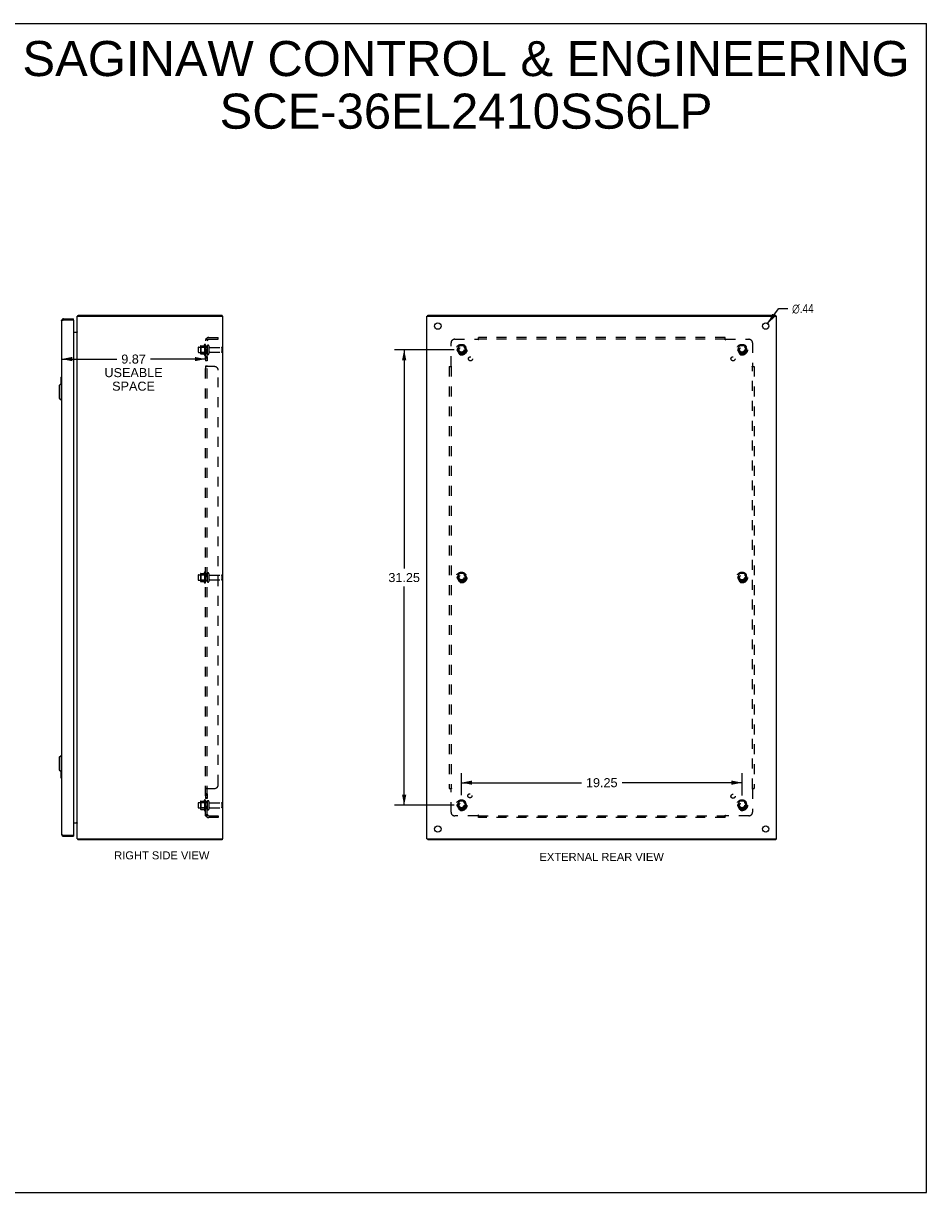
# Model space of a CAD drawing. Header units: inches. Extents: x 0 to 124, y 0 to 80.
# Tile 4 of 4: x 62 to 124, y 0 to 80. Entities that reach past the tile are written whole.
import ezdxf

# ---------------------------------------------------------------- set-up
doc = ezdxf.new("R2010")
doc.units = ezdxf.units.IN
doc.header["$LTSCALE"] = 6.817708
doc.header["$MEASUREMENT"] = 0
doc.linetypes.add('HIDDEN', pattern=[0.2, 0.1, -0.1])
doc.layers.get('0').update_dxf_attribs({"linetype": 'CONTINUOUS'})
for name, color, linetype in [('02___PRT_ALL_AXES', 7, 'CONTINUOUS'), ('DEFAULT_2', 8, 'HIDDEN'), ('DIMENSIONS', 7, 'CONTINUOUS')]:
    doc.layers.add(name, color=color, linetype=linetype)
doc.styles.get("Standard").update_dxf_attribs({"font": 'arial.ttf'})
doc.styles.add('TEXTSTYLE_1', font='gdt', dxfattribs={"width": 0.8})
doc.dimstyles.new('DIMSTYLE_2', dxfattribs={"dimtxt": 0.619792, "dimasz": 0.729167, "dimexe": 0.09, "dimexo": 0.07, "dimgap": 0.0425, "dimtad": 0, "dimtih": 1, "dimtoh": 1, "dimzin": 4, "dimdsep": 46, "dimtxsty": 'Standard', "dimblk": '_FILLED', "dimblk1": '_FILLED', "dimblk2": '_FILLED', "dimcen": 0.09, "dimazin": 1, "dimtfac": 1, "dimtofl": 0, "dimtmove": 0, "dimatfit": 3, "dimldrblk": '_FILLED', "dimfxl": 1, "dimtolj": 1, "dimtzin": 4, "dimarcsym": 0})
doc.dimstyles.new('DIMSTYLE_3', dxfattribs={"dimtxt": 0.619792, "dimasz": 0.729167, "dimexe": 0.09, "dimexo": 0.07, "dimgap": 0.09, "dimtad": 0, "dimtih": 1, "dimtoh": 1, "dimzin": 4, "dimdsep": 46, "dimtxsty": 'Standard', "dimblk": '_FILLED', "dimblk1": '_FILLED', "dimblk2": '_FILLED', "dimcen": 0.09, "dimazin": 1, "dimtfac": 1, "dimtofl": 0, "dimtmove": 0, "dimatfit": 1, "dimldrblk": '_FILLED', "dimfxl": 1, "dimtolj": 1, "dimtzin": 4, "dimarcsym": 0})

# ---------------------------------------------------------------- blocks, each defined once
blk = doc.blocks.new('_FILLED')
at = {"color": 0, "linetype": 'ByBlock'}
blk.add_solid([(0, 0), (-1, 0.2), (-1, -0.2)], dxfattribs=at)
blk = doc.blocks.new('*D9')
at = {"color": 2, "linetype": 'Continuous'}
for p, q in [((64.602, 57.181), (68.387, 57.181)), ((74.475, 57.181), (70.691, 57.181)), ((74.475, 56.69), (74.475, 56.525))]:
    blk.add_line(p, q, dxfattribs=at)
at = {"color": 2, "linetype": 'Continuous', "xscale": 0.7291666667, "yscale": 0.7291666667, "zscale": 0.7291666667, "rotation": 180}
blk.add_blockref('_FILLED', (64.602, 57.181), dxfattribs=at)
at = {"color": 2, "linetype": 'Continuous', "xscale": 0.7291666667, "yscale": 0.7291666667, "zscale": 0.7291666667}
blk.add_blockref('_FILLED', (74.475, 57.181), dxfattribs=at)
at = {"color": 2, "linetype": 'Continuous', "insert": (69.539, 57.491), "char_height": 0.6198, "width": 3.98602, "attachment_point": 2, "line_spacing_factor": 0.9}
blk.add_mtext('9.87\\PUSEABLE\\PSPACE', dxfattribs=at)
blk = doc.blocks.new('*D10')
at = {"color": 2, "linetype": 'Continuous'}
for p, q in [((113.049, 59.618), (113.822, 60.643)), ((113.822, 60.643), (114.424, 60.643))]:
    blk.add_line(p, q, dxfattribs=at)
at = {"color": 2, "linetype": 'Continuous', "xscale": 0.7291666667, "yscale": 0.7291666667, "zscale": 0.7291666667, "rotation": 232.9586944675}
blk.add_blockref('_FILLED', (113.049, 59.618), dxfattribs=at)
at = {"color": 2, "linetype": 'Continuous', "insert": (114.734, 60.953), "char_height": 0.61979, "width": 2.02911, "attachment_point": 1, "line_spacing_factor": 0.9, "style": 'TEXTSTYLE_1'}
blk.add_mtext('{\\fgdt;n}\\fArial;.44', dxfattribs=at)
blk = doc.blocks.new('*D11')
at = {"color": 2, "linetype": 'Continuous'}
for p, q in [((91.532, 57.819), (87.452, 57.819)), ((88.108, 57.819), (88.108, 42.814)), ((88.108, 26.569), (88.108, 41.574)), ((91.532, 26.569), (87.452, 26.569))]:
    blk.add_line(p, q, dxfattribs=at)
at = {"color": 2, "linetype": 'Continuous', "xscale": 0.7291666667, "yscale": 0.7291666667, "zscale": 0.7291666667}
for p, rotation in [((88.108, 57.819), 90), ((88.108, 26.569), 270)]:
    blk.add_blockref('_FILLED', p, dxfattribs=dict(at, rotation=rotation))
at = {"color": 2, "linetype": 'Continuous', "insert": (88.108, 42.504), "char_height": 0.6198, "width": 2.16581, "attachment_point": 2, "line_spacing_factor": 0.9}
blk.add_mtext('31.25', dxfattribs=at)
blk = doc.blocks.new('*D12')
at = {"color": 2, "linetype": 'Continuous'}
for p, q in [((92.042, 27.262), (92.042, 28.778)), ((92.042, 28.122), (100.275, 28.122)), ((111.292, 28.122), (103.06, 28.122)), ((111.292, 27.245), (111.292, 28.778))]:
    blk.add_line(p, q, dxfattribs=at)
at = {"color": 2, "linetype": 'Continuous', "xscale": 0.7291666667, "yscale": 0.7291666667, "zscale": 0.7291666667, "rotation": 180}
blk.add_blockref('_FILLED', (92.042, 28.122), dxfattribs=at)
at = {"color": 2, "linetype": 'Continuous', "xscale": 0.7291666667, "yscale": 0.7291666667, "zscale": 0.7291666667}
blk.add_blockref('_FILLED', (111.292, 28.122), dxfattribs=at)
at = {"color": 2, "linetype": 'Continuous', "insert": (101.667, 28.432), "char_height": 0.6198, "width": 2.16581, "attachment_point": 2, "line_spacing_factor": 0.9}
blk.add_mtext('19.25', dxfattribs=at)

msp = doc.modelspace()

# ---------------------------------------------------------------- linework, layer by layer
at = {"color": 7, "linetype": 'Continuous'}
for p, q in [((0, 80.208), (123.958, 80.208)), ((123.958, 0), (123.958, 80.208)), ((65.738, 60.119), (65.738, 60.194)), ((75.612, 60.119), (75.612, 60.194)), ((89.73, 60.119), (89.73, 60.194)), ((113.604, 60.119), (113.604, 60.194)), ((64.737, 59.944), (64.737, 59.869)), ((65.427, 59.869), (65.412, 59.869)), ((65.427, 59.869), (65.427, 59.944)), ((65.717, 60.151), (65.738, 60.13)), ((64.445, 55.376), (64.563, 55.495)), ((64.445, 55.376), (64.445, 54.51)), ((64.542, 55.929), (64.542, 55.474)), ((64.557, 55.944), (64.602, 55.944)), ((64.563, 55.495), (64.563, 54.392)), ((64.563, 55.495), (64.602, 55.495)), ((64.589, 55.844), (64.589, 55.495)), ((64.445, 54.51), (64.563, 54.392)), ((64.563, 54.392), (64.602, 54.392)), ((64.445, 29.876), (64.563, 29.995)), ((64.445, 29.876), (64.445, 29.01)), ((64.563, 29.995), (64.602, 29.995)), ((64.563, 29.995), (64.563, 28.892)), ((64.445, 29.01), (64.563, 28.892)), ((64.542, 28.913), (64.542, 28.459)), ((64.563, 28.892), (64.602, 28.892)), ((64.589, 28.892), (64.589, 28.544)), ((64.557, 28.444), (64.602, 28.444)), ((64.737, 24.444), (64.737, 24.519)), ((65.412, 24.519), (65.427, 24.519)), ((65.427, 24.519), (65.427, 24.444)), ((65.717, 24.237), (65.738, 24.258)), ((65.738, 24.269), (65.738, 24.194)), ((75.612, 24.269), (75.612, 24.194)), ((89.73, 24.269), (89.73, 24.194)), ((113.604, 24.269), (113.604, 24.194)), ((0, 0), (123.958, 0))]:
    msp.add_line(p, q, dxfattribs=at)
at = {"color": 3, "linetype": 'Continuous'}
for p, q in [((65.738, 60.194), (75.612, 60.194)), ((89.73, 60.194), (113.604, 60.194)), ((64.602, 59.809), (64.602, 24.579)), ((64.72, 59.864), (64.737, 59.869)), ((64.737, 59.944), (65.427, 59.944)), ((64.737, 59.869), (65.412, 59.869)), ((65.427, 59.854), (65.427, 24.534)), ((65.675, 24.269), (65.675, 60.119)), ((65.675, 60.119), (75.675, 60.119)), ((75.675, 24.269), (75.675, 60.119)), ((89.667, 24.269), (89.667, 60.119)), ((89.667, 60.119), (113.667, 60.119)), ((113.667, 24.269), (113.667, 60.119)), ((65.427, 59.019), (65.66, 59.019)), ((65.665, 59.036), (65.666, 59.034)), ((65.427, 25.369), (65.66, 25.369)), ((64.737, 24.519), (65.412, 24.519)), ((64.737, 24.444), (65.427, 24.444)), ((65.675, 24.269), (75.675, 24.269)), ((65.726, 24.217), (65.728, 24.21)), ((75.612, 24.194), (65.738, 24.194)), ((89.667, 24.269), (113.667, 24.269)), ((113.604, 24.194), (89.73, 24.194))]:
    msp.add_line(p, q, dxfattribs=at)
for points in [[(65.717, 60.151), (65.718, 60.152), (65.719, 60.153), (65.72, 60.155), (65.721, 60.157), (65.722, 60.159), (65.723, 60.161), (65.724, 60.163), (65.725, 60.166), (65.725, 60.168), (65.726, 60.171), (65.728, 60.178)], [(65.728, 60.178), (65.728, 60.18), (65.729, 60.182), (65.73, 60.183), (65.73, 60.185), (65.731, 60.187), (65.731, 60.188), (65.732, 60.189), (65.733, 60.191), (65.734, 60.191), (65.734, 60.192), (65.735, 60.193), (65.736, 60.193), (65.736, 60.194), (65.737, 60.194), (65.738, 60.194)], [(64.602, 59.809), (64.602, 59.811), (64.603, 59.814), (64.605, 59.816), (64.607, 59.819), (64.609, 59.821), (64.612, 59.824), (64.616, 59.826), (64.62, 59.829), (64.625, 59.831), (64.63, 59.834), (64.636, 59.836), (64.642, 59.839), (64.648, 59.841), (64.655, 59.844), (64.662, 59.846), (64.67, 59.849), (64.677, 59.851), (64.685, 59.854), (64.694, 59.856), (64.702, 59.859)], [(64.702, 59.859), (64.711, 59.861), (64.72, 59.864)], [(65.66, 59.019), (65.66, 59.02), (65.659, 59.021), (65.659, 59.022), (65.66, 59.024), (65.66, 59.025), (65.661, 59.027), (65.661, 59.028), (65.662, 59.03), (65.663, 59.031), (65.664, 59.032), (65.666, 59.033), (65.667, 59.035), (65.668, 59.036), (65.669, 59.037), (65.671, 59.038), (65.672, 59.039), (65.673, 59.041), (65.674, 59.042), (65.674, 59.043), (65.675, 59.044), (65.675, 59.046), (65.675, 59.047)], [(65.66, 59.045), (65.66, 59.045), (65.659, 59.044), (65.659, 59.044), (65.659, 59.043), (65.66, 59.043), (65.66, 59.042), (65.661, 59.041), (65.662, 59.04), (65.662, 59.038), (65.663, 59.037), (65.665, 59.036)], [(65.66, 25.369), (65.66, 25.368), (65.659, 25.367), (65.659, 25.365), (65.66, 25.364), (65.66, 25.363), (65.661, 25.361), (65.661, 25.36), (65.662, 25.358), (65.663, 25.357), (65.664, 25.356), (65.666, 25.354), (65.667, 25.353), (65.668, 25.352), (65.669, 25.351), (65.671, 25.35), (65.672, 25.348), (65.673, 25.347), (65.674, 25.346), (65.674, 25.345), (65.675, 25.343), (65.675, 25.342), (65.675, 25.341)], [(65.66, 25.343), (65.66, 25.343), (65.659, 25.343), (65.659, 25.344), (65.659, 25.344), (65.66, 25.345), (65.66, 25.346), (65.661, 25.347), (65.662, 25.348), (65.662, 25.349), (65.663, 25.35), (65.665, 25.352), (65.666, 25.354)], [(64.602, 24.579), (64.602, 24.576), (64.603, 24.574), (64.605, 24.571), (64.607, 24.569), (64.609, 24.566), (64.612, 24.564), (64.616, 24.561), (64.62, 24.559), (64.625, 24.556), (64.63, 24.554), (64.636, 24.551), (64.642, 24.549), (64.648, 24.546), (64.655, 24.544), (64.662, 24.541), (64.67, 24.539), (64.677, 24.536), (64.685, 24.534), (64.694, 24.531), (64.702, 24.529)], [(64.702, 24.529), (64.711, 24.526), (64.72, 24.524), (64.737, 24.519)], [(65.717, 24.237), (65.718, 24.236), (65.719, 24.234), (65.72, 24.233), (65.721, 24.231), (65.722, 24.229), (65.723, 24.227), (65.724, 24.224), (65.725, 24.222), (65.725, 24.22), (65.726, 24.217)], [(65.728, 24.21), (65.728, 24.208), (65.729, 24.206), (65.73, 24.204), (65.73, 24.203), (65.731, 24.201), (65.731, 24.2), (65.732, 24.198), (65.733, 24.197), (65.734, 24.196), (65.734, 24.196), (65.735, 24.195), (65.736, 24.194), (65.736, 24.194), (65.737, 24.194), (65.738, 24.194)]]:
    msp.add_lwpolyline(points, dxfattribs=at)
at = {"color": 7, "linetype": 'Continuous'}
for points in [[(64.587, 55.88), (64.588, 55.874), (64.588, 55.869), (64.588, 55.863), (64.589, 55.856), (64.589, 55.85), (64.589, 55.844)], [(64.589, 28.544), (64.589, 28.538), (64.589, 28.531), (64.588, 28.525), (64.588, 28.519), (64.588, 28.513), (64.587, 28.508)]]:
    msp.add_lwpolyline(points, dxfattribs=at)
at = {"color": 3, "linetype": 'Continuous'}
for centre, radius, start, end in [((64.737, 59.809), 0.135, 90, 180), ((65.412, 59.854), 0.015, 0, 90), ((65.82, 60.049), 0.145, 135.39862, 151.12625), ((65.605, 59.089), 0.07, 270, 360), ((65.605, 25.299), 0.07, 0, 90), ((64.737, 24.579), 0.135, 180, 270), ((65.412, 24.534), 0.015, 270, 360), ((65.82, 24.339), 0.145, 208.87375, 224.60138)]:
    msp.add_arc(centre, radius, start, end, dxfattribs=at)
at = {"color": 7, "linetype": 'Continuous'}
for centre, radius, start, end in [((64.737, 59.809), 0.06, 90, 121.78549), ((64.557, 55.929), 0.015, 90, 180), ((64.587, 55.929), 0.015, 0, 90), ((64.557, 28.459), 0.015, 180, 270), ((64.587, 28.459), 0.015, 270, 360), ((64.737, 24.579), 0.06, 238.21451, 270)]:
    msp.add_arc(centre, radius, start, end, dxfattribs=at)
at = {"layer": '02___PRT_ALL_AXES', "color": 8, "linetype": 'HIDDEN'}
for p, q in [((74.005, 58.002), (74.6, 58.002)), ((74.405, 58.175), (74.405, 57.463)), ((74.475, 58.069), (74.475, 58.153)), ((74.475, 58.069), (74.475, 57.569)), ((74.6, 58.069), (74.475, 58.069)), ((74.6, 58.069), (74.6, 57.569)), ((74.769, 57.985), (75.57, 57.985)), ((74.005, 57.636), (74.6, 57.636)), ((74.475, 57.485), (74.475, 57.569)), ((74.6, 57.569), (74.475, 57.569)), ((74.475, 57.341), (74.475, 57.06)), ((74.6, 57.341), (74.475, 57.341)), ((74.6, 57.06), (74.475, 57.06)), ((74.6, 57.341), (74.6, 57.06)), ((74.769, 57.653), (75.57, 57.653)), ((74.405, 42.55), (74.405, 41.838)), ((74.475, 42.444), (74.475, 42.528)), ((74.005, 42.377), (74.6, 42.377)), ((74.005, 42.011), (74.6, 42.011)), ((74.6, 42.444), (74.475, 42.444)), ((74.475, 42.444), (74.475, 41.944)), ((74.6, 41.944), (74.475, 41.944)), ((74.475, 41.86), (74.475, 41.944)), ((74.6, 42.444), (74.6, 41.944)), ((74.769, 42.36), (75.57, 42.36)), ((74.769, 42.028), (75.57, 42.028)), ((74.6, 27.365), (74.475, 27.365)), ((74.475, 27.365), (74.475, 27.047)), ((74.6, 27.328), (74.475, 27.328)), ((74.6, 27.365), (74.6, 27.047)), ((74.005, 26.752), (74.6, 26.752)), ((74.405, 26.925), (74.405, 26.213)), ((74.6, 27.084), (74.475, 27.084)), ((74.6, 27.047), (74.475, 27.047)), ((74.475, 26.819), (74.475, 26.903)), ((74.6, 26.819), (74.475, 26.819)), ((74.475, 26.819), (74.475, 26.319)), ((74.6, 26.819), (74.6, 26.319)), ((74.769, 26.735), (75.57, 26.735)), ((74.005, 26.386), (74.6, 26.386)), ((74.6, 26.319), (74.475, 26.319)), ((74.475, 26.235), (74.475, 26.319)), ((74.769, 26.403), (75.57, 26.403))]:
    msp.add_line(p, q, dxfattribs=at)
at = {"layer": '02___PRT_ALL_AXES', "color": 3, "linetype": 'Continuous'}
for centre in [(90.417, 59.444), (112.917, 59.444), (90.417, 24.944), (112.917, 24.944)]:
    msp.add_circle(centre, 0.219, dxfattribs=at)
at = {"layer": '02___PRT_ALL_AXES', "color": 8, "linetype": 'HIDDEN'}
for centre, radius in [((92.042, 57.819), 0.372), ((92.042, 57.819), 0.356), ((92.042, 57.819), 0.25), ((92.042, 57.819), 0.183), ((111.292, 57.819), 0.372), ((111.292, 57.819), 0.356), ((111.292, 57.819), 0.25), ((111.292, 57.819), 0.183), ((92.661, 57.2), 0.141), ((110.674, 57.2), 0.141), ((92.042, 42.194), 0.372), ((92.042, 42.194), 0.356), ((111.292, 42.194), 0.372), ((111.292, 42.194), 0.356), ((92.042, 42.194), 0.25), ((92.042, 42.194), 0.183), ((111.292, 42.194), 0.25), ((111.292, 42.194), 0.183), ((92.622, 27.224), 0.141), ((110.674, 27.188), 0.141), ((92.042, 26.569), 0.372), ((92.042, 26.569), 0.356), ((92.042, 26.569), 0.25), ((92.042, 26.569), 0.183), ((111.292, 26.569), 0.372), ((111.292, 26.569), 0.356), ((111.292, 26.569), 0.25), ((111.292, 26.569), 0.183)]:
    msp.add_circle(centre, radius, dxfattribs=at)
for centre, radius, start, end in [((75.005, 57.819), 0.698, 149.33687, 156.03207), ((74.437, 58.153), 0.0384, 0, 145.55034), ((75.005, 57.819), 0.698, 203.96793, 210.66313), ((74.437, 57.485), 0.0384, 214.44966, 360), ((75.005, 42.194), 0.698, 149.33687, 156.03207), ((74.437, 42.528), 0.0384, 0, 145.55034), ((75.005, 42.194), 0.698, 203.96793, 210.66313), ((74.437, 41.86), 0.0384, 214.44966, 360), ((75.005, 26.569), 0.698, 149.33687, 156.03207), ((74.437, 26.903), 0.0384, 0, 145.55034), ((75.005, 26.569), 0.698, 203.96793, 210.66313), ((74.437, 26.235), 0.0384, 214.44966, 360)]:
    msp.add_arc(centre, radius, start, end, dxfattribs=at)
at = {"layer": 'DEFAULT_2', "color": 8, "linetype": 'HIDDEN'}
for p, q in [((74.529, 58.576), (74.626, 58.497)), ((74.712, 58.663), (75.35, 58.663)), ((75.35, 58.538), (75.35, 58.663)), ((93.182, 58.556), (93.177, 58.552)), ((93.199, 58.497), (93.199, 58.663)), ((110.136, 58.663), (93.199, 58.663)), ((110.136, 58.497), (110.136, 58.663)), ((73.975, 57.972), (73.975, 57.666)), ((74.139, 58.074), (74.139, 57.563)), ((74.159, 58.002), (74.139, 58.022)), ((74.15, 58.096), (74.377, 58.096)), ((74.159, 58.002), (74.159, 57.635)), ((74.455, 58.002), (74.159, 58.002)), ((74.455, 58.002), (74.475, 58.022)), ((74.455, 58.002), (74.455, 57.635)), ((74.475, 25.85), (74.475, 58.538)), ((74.6, 58.538), (74.475, 58.538)), ((74.54, 58.538), (74.54, 58.538)), ((74.554, 58.535), (74.555, 58.535)), ((74.555, 58.535), (74.556, 58.535)), ((74.556, 58.535), (74.558, 58.534)), ((74.558, 58.534), (74.559, 58.534)), ((74.559, 58.534), (74.561, 58.533)), ((74.561, 58.533), (74.562, 58.533)), ((74.562, 58.533), (74.564, 58.532)), ((74.564, 58.532), (74.565, 58.532)), ((74.565, 58.532), (74.567, 58.531)), ((74.567, 58.531), (74.569, 58.531)), ((74.6, 25.85), (74.6, 58.538)), ((74.706, 58.083), (74.706, 57.554)), ((74.712, 58.538), (75.35, 58.538)), ((75.6, 57.955), (75.6, 57.683)), ((91.324, 56.698), (91.324, 58.288)), ((91.574, 58.538), (93.163, 58.538)), ((91.879, 58.091), (91.725, 57.824)), ((91.725, 57.814), (91.879, 57.546)), ((92.197, 58.096), (91.888, 58.096)), ((92.36, 57.824), (92.206, 58.091)), ((92.206, 57.546), (92.36, 57.814)), ((93.177, 58.552), (93.174, 58.549)), ((110.136, 58.538), (93.199, 58.538)), ((110.172, 58.538), (111.761, 58.538)), ((111.129, 58.091), (110.975, 57.824)), ((110.975, 57.814), (111.129, 57.546)), ((111.447, 58.096), (111.138, 58.096)), ((111.61, 57.824), (111.456, 58.091)), ((111.456, 57.546), (111.61, 57.814)), ((112.011, 58.288), (112.011, 56.698)), ((74.159, 57.635), (74.139, 57.615)), ((74.15, 57.541), (74.377, 57.541)), ((74.455, 57.635), (74.159, 57.635)), ((74.455, 57.635), (74.475, 57.615)), ((92.197, 57.541), (91.888, 57.541)), ((111.447, 57.541), (111.138, 57.541)), ((74.6, 56.698), (74.475, 56.698)), ((75.1, 56.663), (74.529, 56.663)), ((75.35, 27.975), (75.35, 56.413)), ((91.199, 56.663), (91.199, 27.725)), ((91.199, 56.663), (91.365, 56.663)), ((91.324, 56.663), (91.324, 27.725)), ((111.97, 56.663), (112.136, 56.663)), ((112.011, 27.725), (112.011, 56.663)), ((112.025, 56.684), (112.022, 56.687)), ((112.03, 56.68), (112.025, 56.684)), ((112.136, 56.663), (112.136, 27.725)), ((73.975, 42.347), (73.975, 42.041)), ((74.139, 42.449), (74.139, 41.938)), ((74.159, 42.377), (74.139, 42.397)), ((74.159, 42.01), (74.139, 41.99)), ((74.15, 42.471), (74.377, 42.471)), ((74.15, 41.916), (74.377, 41.916)), ((74.455, 42.377), (74.159, 42.377)), ((74.159, 42.377), (74.159, 42.01)), ((74.455, 42.01), (74.159, 42.01)), ((74.455, 42.377), (74.475, 42.397)), ((74.455, 42.377), (74.455, 42.01)), ((74.455, 42.01), (74.475, 41.99)), ((74.706, 42.458), (74.706, 41.929)), ((75.6, 42.33), (75.6, 42.058)), ((91.879, 42.466), (91.725, 42.199)), ((91.725, 42.189), (91.879, 41.921)), ((92.197, 42.471), (91.888, 42.471)), ((92.197, 41.916), (91.888, 41.916)), ((92.36, 42.199), (92.206, 42.466)), ((92.206, 41.921), (92.36, 42.189)), ((111.129, 42.466), (110.975, 42.199)), ((110.975, 42.189), (111.129, 41.921)), ((111.447, 42.471), (111.138, 42.471)), ((111.447, 41.916), (111.138, 41.916)), ((111.61, 42.199), (111.456, 42.466)), ((111.456, 41.921), (111.61, 42.189)), ((74.6, 27.69), (74.475, 27.69)), ((74.486, 27.704), (74.483, 27.702)), ((74.529, 27.725), (75.1, 27.725)), ((91.199, 27.725), (91.365, 27.725)), ((91.305, 27.708), (91.309, 27.704)), ((91.309, 27.704), (91.313, 27.7)), ((91.324, 26.1), (91.324, 27.69)), ((111.97, 27.725), (112.136, 27.725)), ((112.011, 27.69), (112.011, 26.1)), ((73.975, 26.722), (73.975, 26.416)), ((74.139, 26.824), (74.139, 26.313)), ((74.159, 26.752), (74.139, 26.772)), ((74.15, 26.846), (74.377, 26.846)), ((74.455, 26.752), (74.159, 26.752)), ((74.159, 26.752), (74.159, 26.385)), ((74.455, 26.752), (74.475, 26.772)), ((74.455, 26.752), (74.455, 26.385)), ((74.706, 26.833), (74.706, 26.304)), ((75.6, 26.705), (75.6, 26.433)), ((91.879, 26.841), (91.725, 26.574)), ((91.725, 26.564), (91.879, 26.296)), ((92.197, 26.846), (91.888, 26.846)), ((92.36, 26.574), (92.206, 26.841)), ((92.206, 26.296), (92.36, 26.564)), ((111.129, 26.841), (110.975, 26.574)), ((110.975, 26.564), (111.129, 26.296)), ((111.447, 26.846), (111.138, 26.846)), ((111.61, 26.574), (111.456, 26.841)), ((111.456, 26.296), (111.61, 26.564)), ((74.159, 26.385), (74.139, 26.365)), ((74.15, 26.291), (74.377, 26.291)), ((74.455, 26.385), (74.159, 26.385)), ((74.455, 26.385), (74.475, 26.365)), ((74.6, 25.85), (74.475, 25.85)), ((74.529, 25.812), (74.626, 25.891)), ((74.618, 25.878), (74.613, 25.872)), ((74.712, 25.85), (75.35, 25.85)), ((75.35, 25.725), (74.712, 25.725)), ((75.35, 25.85), (75.35, 25.725)), ((93.163, 25.85), (91.574, 25.85)), ((92.197, 26.291), (91.888, 26.291)), ((93.199, 25.725), (93.199, 25.891)), ((93.199, 25.85), (110.136, 25.85)), ((110.136, 25.725), (93.199, 25.725)), ((110.136, 25.725), (110.136, 25.891)), ((110.153, 25.831), (110.158, 25.836)), ((110.158, 25.836), (110.161, 25.839)), ((111.761, 25.85), (110.172, 25.85)), ((111.447, 26.291), (111.138, 26.291))]:
    msp.add_line(p, q, dxfattribs=at)
for points in [[(74.498, 58.558), (74.494, 58.556), (74.491, 58.555), (74.489, 58.553), (74.486, 58.552), (74.483, 58.55), (74.481, 58.549), (74.479, 58.547), (74.478, 58.545), (74.477, 58.543), (74.476, 58.542), (74.475, 58.54), (74.475, 58.539), (74.475, 58.538)], [(74.529, 58.576), (74.527, 58.574), (74.525, 58.572), (74.523, 58.571), (74.52, 58.569), (74.517, 58.567), (74.514, 58.565), (74.511, 58.564), (74.508, 58.562), (74.504, 58.561), (74.498, 58.558)], [(93.199, 58.576), (93.197, 58.574), (93.196, 58.572), (93.194, 58.571), (93.193, 58.569), (93.192, 58.567), (93.19, 58.565), (93.189, 58.564), (93.187, 58.562), (93.186, 58.561), (93.184, 58.559), (93.183, 58.558), (93.182, 58.556)], [(110.136, 58.576), (110.138, 58.574), (110.139, 58.572), (110.14, 58.571), (110.142, 58.569), (110.143, 58.567), (110.145, 58.565), (110.146, 58.564), (110.148, 58.562), (110.149, 58.561), (110.15, 58.559), (110.152, 58.558), (110.153, 58.556), (110.155, 58.555)], [(110.155, 58.555), (110.159, 58.55), (110.161, 58.549), (110.163, 58.547), (110.164, 58.545), (110.166, 58.543), (110.168, 58.542), (110.169, 58.54), (110.17, 58.539), (110.172, 58.538)], [(74.544, 58.538), (74.543, 58.538), (74.543, 58.538), (74.542, 58.538), (74.542, 58.538), (74.542, 58.538), (74.541, 58.538), (74.541, 58.538), (74.541, 58.538), (74.54, 58.538), (74.54, 58.538)], [(74.54, 58.538), (74.54, 58.538), (74.541, 58.538), (74.541, 58.538), (74.541, 58.538), (74.542, 58.538), (74.542, 58.538), (74.543, 58.537), (74.543, 58.537), (74.544, 58.537), (74.544, 58.537), (74.545, 58.537), (74.545, 58.537), (74.546, 58.537), (74.546, 58.537), (74.547, 58.537), (74.548, 58.537), (74.548, 58.536), (74.549, 58.536), (74.55, 58.536), (74.55, 58.536), (74.551, 58.536), (74.552, 58.536), (74.552, 58.536), (74.553, 58.535), (74.554, 58.535)], [(74.569, 58.531), (74.57, 58.53), (74.571, 58.53), (74.572, 58.53), (74.573, 58.529), (74.574, 58.529), (74.575, 58.529), (74.576, 58.528), (74.576, 58.528), (74.577, 58.528), (74.578, 58.527), (74.579, 58.527), (74.58, 58.527), (74.581, 58.526), (74.582, 58.526), (74.583, 58.525), (74.584, 58.525), (74.585, 58.525), (74.586, 58.524), (74.586, 58.524), (74.587, 58.524), (74.588, 58.523), (74.589, 58.523), (74.59, 58.522), (74.59, 58.522), (74.591, 58.522), (74.592, 58.521), (74.593, 58.521), (74.593, 58.521), (74.594, 58.52), (74.595, 58.52), (74.595, 58.52), (74.596, 58.519), (74.597, 58.519), (74.597, 58.519), (74.598, 58.518), (74.599, 58.518), (74.599, 58.518), (74.6, 58.517), (74.6, 58.517), (74.601, 58.517), (74.601, 58.516), (74.602, 58.516), (74.602, 58.516), (74.603, 58.516), (74.603, 58.515), (74.603, 58.515), (74.604, 58.515), (74.604, 58.515), (74.604, 58.515)], [(74.615, 58.514), (74.613, 58.515), (74.612, 58.517), (74.61, 58.519), (74.608, 58.521), (74.607, 58.523), (74.605, 58.525), (74.604, 58.528), (74.603, 58.529), (74.602, 58.531), (74.601, 58.533), (74.6, 58.535), (74.6, 58.536), (74.6, 58.538)], [(74.604, 58.515), (74.604, 58.515), (74.604, 58.515), (74.604, 58.515), (74.604, 58.515), (74.604, 58.515), (74.603, 58.515), (74.603, 58.515), (74.603, 58.516), (74.603, 58.516), (74.602, 58.516), (74.602, 58.516), (74.601, 58.517), (74.601, 58.517), (74.6, 58.517)], [(74.626, 58.497), (74.626, 58.497), (74.626, 58.498), (74.626, 58.499), (74.626, 58.499), (74.626, 58.5), (74.625, 58.501), (74.625, 58.502), (74.624, 58.503), (74.623, 58.504), (74.622, 58.506), (74.621, 58.507), (74.62, 58.509), (74.618, 58.51), (74.615, 58.514)], [(93.174, 58.549), (93.172, 58.547), (93.17, 58.545), (93.169, 58.543), (93.167, 58.542), (93.166, 58.54), (93.164, 58.539), (93.163, 58.538)], [(93.173, 58.523), (93.172, 58.525), (93.171, 58.528), (93.169, 58.529), (93.168, 58.531), (93.167, 58.533), (93.166, 58.535), (93.164, 58.536), (93.163, 58.538)], [(93.199, 58.497), (93.197, 58.497), (93.196, 58.498), (93.194, 58.499), (93.193, 58.499), (93.192, 58.5), (93.19, 58.501), (93.189, 58.502), (93.188, 58.503), (93.186, 58.504), (93.185, 58.506), (93.184, 58.507), (93.183, 58.509), (93.181, 58.51), (93.18, 58.512), (93.179, 58.514), (93.178, 58.515), (93.177, 58.517), (93.176, 58.519), (93.173, 58.523)], [(110.136, 58.497), (110.138, 58.497), (110.139, 58.498), (110.14, 58.499), (110.142, 58.499), (110.143, 58.5), (110.144, 58.501), (110.146, 58.502), (110.147, 58.503), (110.148, 58.504), (110.15, 58.506), (110.151, 58.507), (110.152, 58.509), (110.153, 58.51), (110.154, 58.512), (110.156, 58.514), (110.157, 58.515), (110.158, 58.517), (110.159, 58.519)], [(110.159, 58.519), (110.162, 58.523), (110.163, 58.525), (110.164, 58.528), (110.165, 58.529), (110.167, 58.531), (110.168, 58.533), (110.169, 58.535), (110.17, 58.536), (110.172, 58.538)], [(74.489, 56.683), (74.486, 56.684), (74.483, 56.686), (74.481, 56.687), (74.479, 56.689), (74.478, 56.691), (74.477, 56.693), (74.476, 56.694), (74.475, 56.696), (74.475, 56.697), (74.475, 56.698)], [(74.483, 56.686), (74.481, 56.687), (74.479, 56.689)], [(74.494, 56.68), (74.491, 56.681), (74.489, 56.683), (74.486, 56.684)], [(74.508, 56.674), (74.501, 56.677), (74.498, 56.678), (74.494, 56.68)], [(74.529, 56.663), (74.527, 56.664), (74.525, 56.665), (74.523, 56.667), (74.52, 56.668), (74.517, 56.67), (74.514, 56.671), (74.511, 56.673), (74.508, 56.674)], [(74.529, 56.663), (74.527, 56.664), (74.525, 56.665), (74.523, 56.667), (74.52, 56.668), (74.517, 56.67)], [(74.608, 56.687), (74.607, 56.688), (74.605, 56.689), (74.604, 56.691), (74.603, 56.692), (74.602, 56.693), (74.601, 56.694), (74.6, 56.696), (74.6, 56.697), (74.6, 56.698)], [(74.613, 56.683), (74.61, 56.686), (74.608, 56.687), (74.607, 56.688), (74.605, 56.689), (74.604, 56.691), (74.603, 56.692), (74.602, 56.693)], [(74.621, 56.677), (74.62, 56.679), (74.618, 56.68), (74.617, 56.681), (74.615, 56.682), (74.613, 56.683)], [(74.626, 56.663), (74.626, 56.664), (74.626, 56.666), (74.626, 56.667), (74.626, 56.668), (74.626, 56.67), (74.625, 56.671), (74.625, 56.672), (74.624, 56.674), (74.623, 56.675), (74.622, 56.676), (74.621, 56.677), (74.62, 56.679), (74.618, 56.68), (74.617, 56.681), (74.615, 56.682)], [(74.626, 56.667), (74.626, 56.668), (74.626, 56.67), (74.625, 56.671), (74.625, 56.672)], [(74.626, 56.663), (74.626, 56.664), (74.626, 56.666)], [(91.285, 56.663), (91.287, 56.664), (91.289, 56.665), (91.291, 56.667), (91.293, 56.668), (91.294, 56.67), (91.296, 56.671), (91.298, 56.673), (91.299, 56.674), (91.301, 56.675), (91.302, 56.677), (91.304, 56.678), (91.305, 56.68), (91.306, 56.681)], [(91.306, 56.681), (91.311, 56.686), (91.313, 56.687), (91.314, 56.689), (91.316, 56.691), (91.318, 56.693), (91.319, 56.694), (91.321, 56.696), (91.322, 56.697), (91.324, 56.698)], [(91.342, 56.686), (91.338, 56.688), (91.336, 56.689), (91.334, 56.691), (91.332, 56.692), (91.33, 56.693), (91.328, 56.694), (91.326, 56.696), (91.325, 56.697), (91.324, 56.698)], [(91.365, 56.663), (91.364, 56.664), (91.363, 56.666), (91.363, 56.667), (91.362, 56.668), (91.361, 56.67), (91.36, 56.671), (91.359, 56.672), (91.358, 56.674), (91.357, 56.675), (91.355, 56.676), (91.354, 56.677), (91.353, 56.679), (91.351, 56.68), (91.349, 56.681), (91.348, 56.682), (91.346, 56.683), (91.344, 56.684), (91.342, 56.686)], [(111.97, 56.663), (111.971, 56.664), (111.971, 56.666), (111.972, 56.667), (111.973, 56.668), (111.974, 56.67), (111.975, 56.671), (111.976, 56.672), (111.977, 56.674), (111.978, 56.675), (111.979, 56.676), (111.981, 56.677), (111.982, 56.679), (111.984, 56.68), (111.985, 56.681), (111.987, 56.682), (111.989, 56.683), (111.991, 56.684), (111.993, 56.686), (111.997, 56.688)], [(111.997, 56.688), (111.999, 56.689), (112.001, 56.691), (112.003, 56.692), (112.005, 56.693), (112.007, 56.694), (112.008, 56.696), (112.01, 56.697), (112.011, 56.698)], [(112.022, 56.687), (112.02, 56.689), (112.019, 56.691), (112.017, 56.693), (112.015, 56.694), (112.014, 56.696), (112.012, 56.697), (112.011, 56.698)], [(112.05, 56.663), (112.048, 56.664), (112.046, 56.665), (112.044, 56.667), (112.042, 56.668), (112.041, 56.67), (112.039, 56.671), (112.037, 56.673), (112.036, 56.674), (112.034, 56.675), (112.033, 56.677), (112.031, 56.678), (112.03, 56.68)], [(74.494, 27.708), (74.491, 27.707), (74.489, 27.705), (74.486, 27.704), (74.483, 27.702), (74.481, 27.7), (74.479, 27.699), (74.478, 27.697), (74.477, 27.695), (74.476, 27.694), (74.475, 27.692), (74.475, 27.691), (74.475, 27.69)], [(74.475, 27.692), (74.475, 27.691), (74.475, 27.69)], [(74.479, 27.699), (74.478, 27.697), (74.477, 27.695)], [(74.501, 27.711), (74.498, 27.71), (74.494, 27.708)], [(74.529, 27.725), (74.527, 27.724), (74.525, 27.722), (74.523, 27.721), (74.52, 27.719), (74.517, 27.718), (74.514, 27.717), (74.511, 27.715), (74.508, 27.714), (74.501, 27.711)], [(74.529, 27.725), (74.527, 27.724), (74.525, 27.722), (74.523, 27.721), (74.52, 27.719), (74.517, 27.718)], [(74.61, 27.702), (74.608, 27.701), (74.607, 27.7), (74.605, 27.698), (74.604, 27.697), (74.603, 27.696), (74.602, 27.695), (74.601, 27.693), (74.6, 27.692), (74.6, 27.691), (74.6, 27.69)], [(74.602, 27.695), (74.601, 27.693), (74.6, 27.692), (74.6, 27.691), (74.6, 27.69)], [(74.608, 27.701), (74.607, 27.7), (74.605, 27.698), (74.604, 27.697)], [(74.626, 27.725), (74.626, 27.724), (74.626, 27.722), (74.626, 27.721), (74.626, 27.719), (74.626, 27.718), (74.625, 27.717), (74.625, 27.716), (74.624, 27.714), (74.623, 27.713), (74.622, 27.712), (74.621, 27.71), (74.62, 27.709), (74.618, 27.708), (74.617, 27.707), (74.615, 27.706), (74.613, 27.704), (74.61, 27.702)], [(74.62, 27.709), (74.618, 27.708), (74.617, 27.707), (74.615, 27.706)], [(74.625, 27.716), (74.624, 27.714), (74.623, 27.713), (74.622, 27.712), (74.621, 27.71)], [(74.626, 27.725), (74.626, 27.724), (74.626, 27.722), (74.626, 27.721)], [(91.285, 27.725), (91.287, 27.724), (91.289, 27.722), (91.291, 27.721), (91.293, 27.719), (91.294, 27.718), (91.296, 27.717), (91.298, 27.715), (91.299, 27.714), (91.301, 27.712), (91.302, 27.711), (91.304, 27.71), (91.305, 27.708)], [(91.313, 27.7), (91.314, 27.699), (91.316, 27.697), (91.318, 27.695), (91.319, 27.694), (91.321, 27.692), (91.322, 27.691), (91.324, 27.69)], [(91.338, 27.7), (91.336, 27.698), (91.334, 27.697), (91.332, 27.696), (91.33, 27.695), (91.328, 27.693), (91.326, 27.692), (91.325, 27.691), (91.324, 27.69)], [(91.365, 27.725), (91.364, 27.724), (91.363, 27.722), (91.363, 27.721), (91.362, 27.719), (91.361, 27.718), (91.36, 27.717), (91.359, 27.716), (91.358, 27.714), (91.357, 27.713), (91.355, 27.712), (91.354, 27.71), (91.353, 27.709), (91.351, 27.708), (91.349, 27.707), (91.348, 27.706), (91.346, 27.704), (91.344, 27.703), (91.342, 27.702), (91.338, 27.7)], [(111.97, 27.725), (111.971, 27.724), (111.971, 27.722), (111.972, 27.721), (111.973, 27.719), (111.974, 27.718), (111.975, 27.717), (111.976, 27.716), (111.977, 27.714), (111.978, 27.713), (111.979, 27.712), (111.981, 27.71), (111.982, 27.709), (111.984, 27.708), (111.985, 27.707), (111.987, 27.706), (111.989, 27.704), (111.991, 27.703), (111.993, 27.702)], [(111.993, 27.702), (111.997, 27.7), (111.999, 27.698), (112.001, 27.697), (112.003, 27.696), (112.005, 27.695), (112.007, 27.693), (112.008, 27.692), (112.01, 27.691), (112.011, 27.69)], [(112.025, 27.704), (112.022, 27.7), (112.02, 27.699), (112.019, 27.697), (112.017, 27.695), (112.015, 27.694), (112.014, 27.692), (112.012, 27.691), (112.011, 27.69)], [(112.05, 27.725), (112.048, 27.724), (112.046, 27.722), (112.044, 27.721), (112.042, 27.719), (112.041, 27.718), (112.039, 27.717), (112.037, 27.715), (112.036, 27.714), (112.034, 27.712), (112.033, 27.711), (112.031, 27.71), (112.03, 27.708), (112.025, 27.704)], [(74.504, 25.827), (74.498, 25.83), (74.494, 25.831), (74.491, 25.833), (74.489, 25.834), (74.486, 25.836), (74.483, 25.837), (74.481, 25.839), (74.479, 25.841), (74.478, 25.843), (74.477, 25.844), (74.476, 25.846), (74.475, 25.848), (74.475, 25.849), (74.475, 25.85)], [(74.529, 25.812), (74.527, 25.814), (74.525, 25.815), (74.523, 25.817), (74.52, 25.819), (74.517, 25.821), (74.514, 25.822), (74.511, 25.824), (74.508, 25.826), (74.504, 25.827)], [(74.541, 25.85), (74.541, 25.85), (74.54, 25.85), (74.54, 25.85), (74.54, 25.85), (74.541, 25.85), (74.541, 25.85), (74.541, 25.85), (74.542, 25.85), (74.542, 25.85), (74.542, 25.85), (74.543, 25.85), (74.543, 25.85)], [(74.604, 25.873), (74.604, 25.873), (74.604, 25.873), (74.604, 25.873), (74.604, 25.873), (74.603, 25.873), (74.603, 25.872), (74.602, 25.872), (74.602, 25.872), (74.602, 25.872), (74.601, 25.871), (74.601, 25.871), (74.6, 25.871), (74.6, 25.87), (74.599, 25.87), (74.598, 25.87), (74.598, 25.869), (74.597, 25.869), (74.596, 25.869), (74.596, 25.868), (74.595, 25.868), (74.594, 25.868), (74.594, 25.867), (74.593, 25.867), (74.592, 25.867), (74.592, 25.866), (74.591, 25.866), (74.59, 25.866), (74.589, 25.865), (74.589, 25.865), (74.588, 25.864), (74.587, 25.864), (74.586, 25.864), (74.585, 25.863), (74.585, 25.863), (74.584, 25.863), (74.583, 25.862), (74.582, 25.862), (74.581, 25.862), (74.58, 25.861), (74.579, 25.861), (74.578, 25.86), (74.577, 25.86), (74.576, 25.86), (74.576, 25.859), (74.575, 25.859), (74.574, 25.859), (74.573, 25.858), (74.572, 25.858), (74.571, 25.858), (74.57, 25.857), (74.569, 25.857), (74.568, 25.857), (74.567, 25.856), (74.566, 25.856), (74.565, 25.856), (74.564, 25.856), (74.564, 25.855), (74.563, 25.855), (74.562, 25.855), (74.561, 25.854), (74.56, 25.854), (74.559, 25.854), (74.558, 25.854), (74.557, 25.853), (74.556, 25.853), (74.556, 25.853), (74.555, 25.853), (74.554, 25.853), (74.553, 25.852), (74.552, 25.852), (74.552, 25.852), (74.551, 25.852), (74.55, 25.852), (74.549, 25.852), (74.548, 25.851), (74.548, 25.851), (74.547, 25.851), (74.546, 25.851), (74.545, 25.851), (74.545, 25.851), (74.544, 25.851), (74.543, 25.85), (74.543, 25.85), (74.542, 25.85), (74.542, 25.85), (74.541, 25.85), (74.541, 25.85), (74.541, 25.85)], [(74.6, 25.87), (74.601, 25.87), (74.601, 25.871), (74.602, 25.871), (74.602, 25.871), (74.602, 25.872), (74.603, 25.872), (74.603, 25.872), (74.603, 25.873), (74.604, 25.873), (74.604, 25.873), (74.604, 25.873), (74.604, 25.873), (74.604, 25.873)], [(74.613, 25.872), (74.612, 25.87), (74.61, 25.868), (74.608, 25.866), (74.607, 25.864), (74.605, 25.862), (74.604, 25.86), (74.603, 25.858), (74.602, 25.856), (74.601, 25.855), (74.6, 25.853), (74.6, 25.851), (74.6, 25.85)], [(74.626, 25.891), (74.626, 25.89), (74.626, 25.89), (74.626, 25.889), (74.626, 25.888), (74.626, 25.888), (74.625, 25.887), (74.625, 25.886), (74.624, 25.885), (74.623, 25.883), (74.622, 25.882), (74.621, 25.881), (74.62, 25.879), (74.618, 25.878)], [(93.176, 25.868), (93.173, 25.864), (93.172, 25.862), (93.171, 25.86), (93.169, 25.858), (93.168, 25.856), (93.167, 25.855), (93.166, 25.853), (93.164, 25.851), (93.163, 25.85)], [(93.177, 25.836), (93.174, 25.839), (93.172, 25.841), (93.17, 25.843), (93.169, 25.844), (93.167, 25.846), (93.166, 25.848), (93.164, 25.849), (93.163, 25.85)], [(93.199, 25.891), (93.197, 25.89), (93.196, 25.89), (93.194, 25.889), (93.193, 25.888), (93.192, 25.888), (93.19, 25.887), (93.189, 25.886), (93.188, 25.885), (93.186, 25.883), (93.185, 25.882), (93.184, 25.881), (93.183, 25.879), (93.181, 25.878), (93.18, 25.876), (93.179, 25.874), (93.178, 25.872), (93.177, 25.87), (93.176, 25.868)], [(93.199, 25.812), (93.197, 25.814), (93.196, 25.815), (93.194, 25.817), (93.193, 25.819), (93.192, 25.821), (93.19, 25.822), (93.189, 25.824), (93.187, 25.826), (93.186, 25.827), (93.184, 25.829), (93.183, 25.83), (93.182, 25.831), (93.177, 25.836)], [(110.136, 25.891), (110.138, 25.89), (110.139, 25.89), (110.14, 25.889), (110.142, 25.888), (110.143, 25.888), (110.144, 25.887), (110.146, 25.886), (110.147, 25.885), (110.148, 25.883), (110.15, 25.882), (110.151, 25.881), (110.152, 25.879), (110.153, 25.878), (110.154, 25.876), (110.156, 25.874), (110.157, 25.872), (110.158, 25.87), (110.159, 25.868), (110.162, 25.864)], [(110.136, 25.812), (110.138, 25.814), (110.139, 25.815), (110.14, 25.817), (110.142, 25.819), (110.143, 25.821), (110.145, 25.822), (110.146, 25.824), (110.148, 25.826), (110.149, 25.827), (110.15, 25.829), (110.152, 25.83), (110.153, 25.831)], [(110.161, 25.839), (110.163, 25.841), (110.164, 25.843), (110.166, 25.844), (110.168, 25.846), (110.169, 25.848), (110.17, 25.849), (110.172, 25.85)], [(110.162, 25.864), (110.163, 25.862), (110.164, 25.86), (110.165, 25.858), (110.167, 25.856), (110.168, 25.855), (110.169, 25.853), (110.17, 25.851), (110.172, 25.85)]]:
    msp.add_lwpolyline(points, dxfattribs=at)
for centre, radius in [((92.042, 57.819), 0.318), ((92.042, 57.819), 0.204), ((92.042, 57.819), 0.183), ((92.042, 57.819), 0.183), ((92.042, 57.819), 0.166), ((111.292, 57.819), 0.318), ((111.292, 57.819), 0.204), ((111.292, 57.819), 0.183), ((111.292, 57.819), 0.183), ((111.292, 57.819), 0.166), ((92.042, 42.194), 0.318), ((111.292, 42.194), 0.318), ((92.042, 42.194), 0.204), ((92.042, 42.194), 0.183), ((92.042, 42.194), 0.183), ((92.042, 42.194), 0.166), ((111.292, 42.194), 0.204), ((111.292, 42.194), 0.183), ((111.292, 42.194), 0.183), ((111.292, 42.194), 0.166), ((92.042, 26.569), 0.318), ((92.042, 26.569), 0.204), ((92.042, 26.569), 0.183), ((92.042, 26.569), 0.183), ((92.042, 26.569), 0.166), ((111.292, 26.569), 0.318), ((111.292, 26.569), 0.204), ((111.292, 26.569), 0.183), ((111.292, 26.569), 0.183), ((111.292, 26.569), 0.166)]:
    msp.add_circle(centre, radius, dxfattribs=at)
for centre, radius, start, end in [((74.712, 58.426), 0.237, 90, 180), ((74.005, 57.972), 0.03, 90, 180), ((74.28, 58.074), 0.141, 174.79195, 180), ((74.15, 58.086), 0.01, 90, 174.80617), ((74.359, 58.106), 0.01, 270, 336.03207), ((74.712, 58.426), 0.112, 90, 180), ((74.653, 58.083), 0.053, 0, 180), ((74.769, 58.047), 0.0625, 180, 270), ((75.57, 57.955), 0.03, 0, 90), ((91.574, 58.288), 0.25, 90, 180), ((91.734, 57.819), 0.01, 150.01268, 209.98829), ((91.888, 58.086), 0.01, 90.01235, 149.98915), ((92.197, 58.086), 0.01, 30.01204, 89.98872), ((92.351, 57.819), 0.01, 330.01268, 29.98829), ((110.984, 57.819), 0.01, 150.01268, 209.98829), ((111.138, 58.086), 0.01, 90.01235, 149.98915), ((111.447, 58.086), 0.01, 30.01204, 89.98872), ((111.601, 57.819), 0.01, 330.01268, 29.98829), ((111.761, 58.288), 0.25, 0, 90), ((74.005, 57.666), 0.03, 180, 270), ((74.28, 57.563), 0.141, 180, 185.20805), ((74.15, 57.551), 0.01, 185.19383, 270), ((74.359, 57.531), 0.01, 23.96793, 90), ((74.653, 57.554), 0.053, 180, 360), ((74.769, 57.59), 0.0625, 90, 180), ((75.57, 57.683), 0.03, 270, 360), ((91.888, 57.551), 0.01, 210.01204, 269.98872), ((92.197, 57.551), 0.01, 270.01235, 329.98915), ((111.138, 57.551), 0.01, 210.01204, 269.98872), ((111.447, 57.551), 0.01, 270.01235, 329.98915), ((75.1, 56.413), 0.25, 0, 90), ((74.653, 42.458), 0.053, 0, 180), ((74.005, 42.347), 0.03, 90, 180), ((74.005, 42.041), 0.03, 180, 270), ((74.28, 42.449), 0.141, 174.79195, 180), ((74.28, 41.938), 0.141, 180, 185.20805), ((74.15, 42.461), 0.01, 90, 174.80617), ((74.15, 41.926), 0.01, 185.19383, 270), ((74.359, 42.481), 0.01, 270, 336.03207), ((74.359, 41.906), 0.01, 23.96793, 90), ((74.653, 41.929), 0.053, 180, 360), ((74.769, 42.422), 0.0625, 180, 270), ((74.769, 41.965), 0.0625, 90, 180), ((75.57, 42.33), 0.03, 0, 90), ((75.57, 42.058), 0.03, 270, 360), ((91.734, 42.194), 0.01, 150.01268, 209.98829), ((91.888, 42.461), 0.01, 90.01235, 149.98915), ((91.888, 41.926), 0.01, 210.01204, 269.98872), ((92.197, 42.461), 0.01, 30.01204, 89.98872), ((92.197, 41.926), 0.01, 270.01235, 329.98915), ((92.351, 42.194), 0.01, 330.01268, 29.98829), ((110.984, 42.194), 0.01, 150.01268, 209.98829), ((111.138, 42.461), 0.01, 90.01235, 149.98915), ((111.138, 41.926), 0.01, 210.01204, 269.98872), ((111.447, 42.461), 0.01, 30.01204, 89.98872), ((111.447, 41.926), 0.01, 270.01235, 329.98915), ((111.601, 42.194), 0.01, 330.01268, 29.98829), ((75.1, 27.975), 0.25, 270, 360), ((74.005, 26.722), 0.03, 90, 180), ((74.28, 26.824), 0.141, 174.79195, 180), ((74.15, 26.836), 0.01, 90, 174.80617), ((74.359, 26.856), 0.01, 270, 336.03207), ((74.653, 26.833), 0.053, 0, 180), ((74.769, 26.797), 0.0625, 180, 270), ((75.57, 26.705), 0.03, 0, 90), ((91.734, 26.569), 0.01, 150.01268, 209.98829), ((91.888, 26.836), 0.01, 90.01235, 149.98915), ((92.197, 26.836), 0.01, 30.01204, 89.98872), ((92.351, 26.569), 0.01, 330.01268, 29.98829), ((110.984, 26.569), 0.01, 150.01268, 209.98829), ((111.138, 26.836), 0.01, 90.01235, 149.98915), ((111.447, 26.836), 0.01, 30.01204, 89.98872), ((111.601, 26.569), 0.01, 330.01268, 29.98829), ((74.005, 26.416), 0.03, 180, 270), ((74.28, 26.313), 0.141, 180, 185.20805), ((74.15, 26.301), 0.01, 185.19383, 270), ((74.359, 26.281), 0.01, 23.96793, 90), ((74.712, 25.962), 0.237, 180, 270), ((74.653, 26.304), 0.053, 180, 360), ((74.712, 25.962), 0.112, 180, 270), ((74.769, 26.34), 0.0625, 90, 180), ((75.57, 26.433), 0.03, 270, 360), ((91.574, 26.1), 0.25, 180, 270), ((91.888, 26.301), 0.01, 210.01204, 269.98872), ((92.197, 26.301), 0.01, 270.01235, 329.98915), ((111.138, 26.301), 0.01, 210.01204, 269.98872), ((111.447, 26.301), 0.01, 270.01235, 329.98915), ((111.761, 26.1), 0.25, 270, 360)]:
    msp.add_arc(centre, radius, start, end, dxfattribs=at)

# ---------------------------------------------------------------- texts
at = {"layer": 'DIMENSIONS', "color": 2, "linetype": 'Continuous', "attachment_point": 2, "line_spacing_factor": 0.9}
for s, insert, char_height, width in [('SAGINAW CONTROL & ENGINEERING\\PSCE-36EL2410SS6LP', (92.354, 79), 2.40625, 60.77347), ('RIGHT SIDE VIEW', (71.476, 23.409), 0.54688, 6.52184), ('EXTERNAL REAR VIEW', (101.66, 23.302), 0.54688, 8.51417)]:
    msp.add_mtext(s, dxfattribs=dict(at, insert=insert, char_height=char_height, width=width))

# ---------------------------------------------------------------- dimensions: what is measured, and where the dimension line sits
at = {"color": 2, "linetype": 'Continuous'}
dim = msp.add_diameter_dim_2p(p1=(113.049, 59.618), p2=(112.786, 59.269), text='%%c<>', dimstyle='DIMSTYLE_3', override={"dimpost": '<>'}, dxfattribs=at)
dim.commit()
dim.dimension.update_dxf_attribs({"geometry": '*D10', "text_midpoint": (115.748, 60.643), "dimtype": 163})
dim = msp.add_linear_dim(base=(74.475, 57.181), p1=(64.602, 59.869), p2=(74.475, 56.455), text='<>\\PUSEABLE\\PSPACE', dimstyle='DIMSTYLE_2', dxfattribs=at)
dim.commit()
dim.dimension.update_dxf_attribs({"geometry": '*D9', "text_midpoint": (69.539, 56.251), "dimtype": 160})
for base, p1, p2, angle, picture, middle in [((88.108, 26.569), (91.602, 57.819), (91.602, 26.569), 270, '*D11', (88.109, 42.19)), ((92.042, 28.122), (111.292, 27.175), (92.042, 27.192), 180, '*D12', (101.696, 28.118))]:
    dim = msp.add_linear_dim(base=base, p1=p1, p2=p2, angle=angle, dimstyle='DIMSTYLE_2', dxfattribs=at)
    dim.commit()
    dim.dimension.update_dxf_attribs({"geometry": picture, "text_midpoint": middle, "dimtype": 160})

doc.saveas('drawing.dxf')
